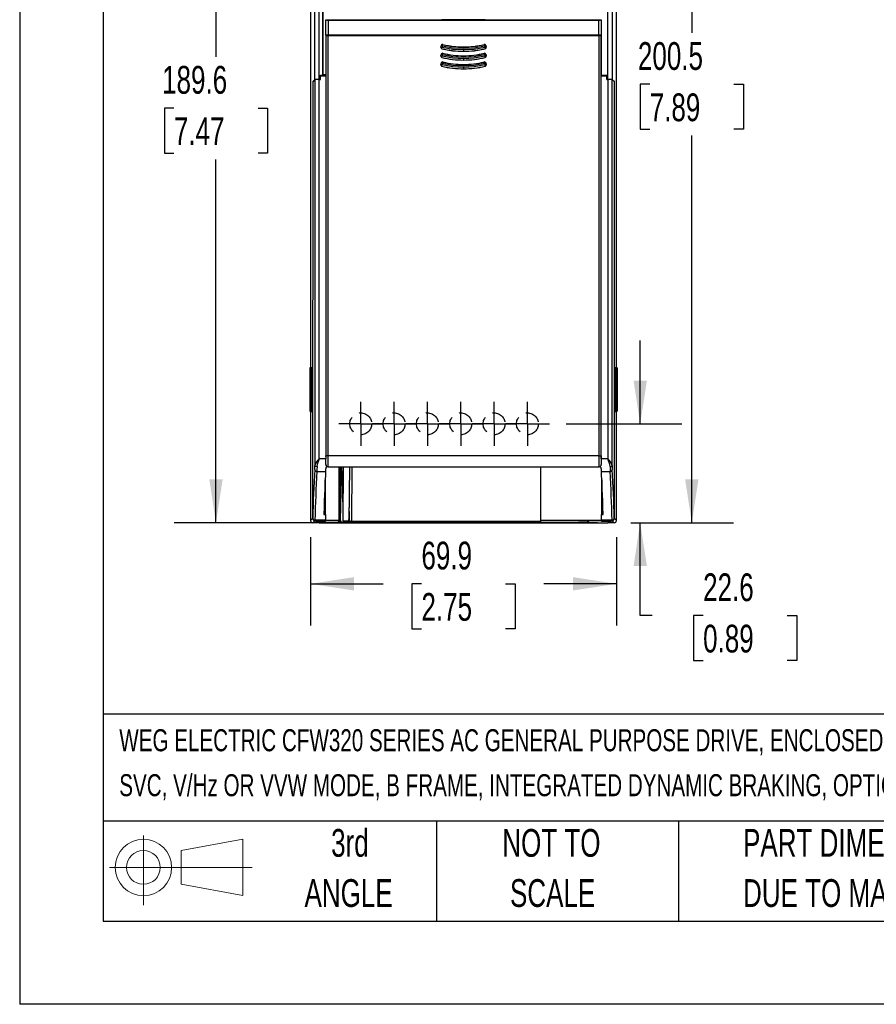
# Model space of a CAD drawing. Header units: millimetres. Extents: x 0 to 838, y 0 to 648.
# Tile 1 of 45: x 0 to 196, y 0 to 225. Entities that reach past the tile are written whole.
import ezdxf

# ---------------------------------------------------------------- set-up
doc = ezdxf.new("R2010")
doc.units = ezdxf.units.MM
doc.header["$LTSCALE"] = 3
doc.linetypes.add('CENTERX2', pattern=[20.32, 12.7, -2.54, 2.54, -2.54])
doc.linetypes.add('HIDDEN', pattern=[1.905, 1.27, -0.635])
for name, color, linetype in [('CENTER', 40, 'CENTERX2'), ('HIDDEN', 102, 'HIDDEN'), ('SLD-DEFPOINTS', 7, 'Continuous')]:
    doc.layers.add(name, color=color, linetype=linetype)
doc.layers.add('DIMENSIONS', color=140, linetype='Continuous', lineweight=25)
doc.layers.add('TEXT', color=140, linetype='Continuous', lineweight=25)
doc.styles.add('SLDTEXTSTYLE0', font='TXT', dxfattribs={"width": 0.7})
doc.dimstyles.new('SLDDIMSTYLE0', dxfattribs={"dimtxt": 6.474023, "dimasz": 9.906, "dimexe": 0, "dimexo": 0.0625, "dimgap": 1.618506, "dimtad": 0, "dimtih": 1, "dimtoh": 1, "dimrnd": 1e-09, "dimzin": 12, "dimdsep": 46, "dimtxsty": 'SLDTEXTSTYLE0', "dimsah": 1, "dimcen": 0.09, "dimadec": 0, "dimazin": 3, "dimtfac": 1, "dimtofl": 0, "dimtmove": 0, "dimatfit": 3, "dimfxl": 0, "dimfrac": 2, "dimtolj": 1, "dimtzin": 12, "dimarcsym": 0})
doc.dimstyles.new('SLDDIMSTYLE1', dxfattribs={"dimtxt": 6.474023, "dimasz": 9.906, "dimexe": 0, "dimexo": 0.0625, "dimgap": 1.618506, "dimtad": 0, "dimtih": 1, "dimtoh": 1, "dimrnd": 1e-09, "dimzin": 12, "dimdsep": 46, "dimtxsty": 'SLDTEXTSTYLE0', "dimsah": 1, "dimcen": 0.09, "dimadec": 0, "dimazin": 3, "dimtfac": 1, "dimtmove": 0, "dimatfit": 0, "dimfxl": 0, "dimfrac": 2, "dimtolj": 1, "dimtzin": 12, "dimarcsym": 0})

# ---------------------------------------------------------------- blocks, each defined once
blk = doc.blocks.new('Block11')
at = {"color": 7, "linetype": 'Continuous', "lineweight": 18}
for p, q in [((7.77, 15.93), (7.77, 0)), ((16.44, 12.5), (30.53, 15.1)), ((30.53, 15.1), (30.53, 2.19)), ((16.44, 4.79), (16.44, 12.5)), ((0, 8.65), (32.62, 8.65)), ((16.44, 4.79), (30.53, 2.19))]:
    blk.add_line(p, q, dxfattribs=at)
for radius in [6.45, 3.86]:
    blk.add_circle((7.77, 8.65), radius, dxfattribs=at)
blk = doc.blocks.new('Block12')
at = {"layer": 'SLD-DEFPOINTS'}
blk.add_blockref('Block11', (0, 0), dxfattribs=at)
blk = doc.blocks.new('SW_NOTE_0')
at = {"layer": 'TEXT', "color": 0, "linetype": 'CENTERX2', "lineweight": 18, "char_height": 5.03477, "attachment_point": 1, "style": 'SLDTEXTSTYLE0'}
for s, insert in [('WEG ELECTRIC CFW320 SERIES AC GENERAL PURPOSE DRIVE, ENCLOSED, 230 VAC, 3HP WITH 3-PHASE AND 1-PHASE INPUT,', (0, 6.49)), ('SVC, V/Hz OR VVW MODE, B FRAME, INTEGRATED DYNAMIC BRAKING, OPTIONAL COMMUNICATION AND I/O MODULES AVAILABLE', (0, -3.79))]:
    blk.add_mtext(s, dxfattribs=dict(at, insert=insert))
blk = doc.blocks.new('SW_NOTE_0_3')
at = {"layer": 'TEXT', "color": 0, "linetype": 'CENTERX2', "lineweight": 18, "char_height": 6.35, "attachment_point": 1, "style": 'SLDTEXTSTYLE0'}
for s, insert in [('PART DIMENSIONS MAY DIFFER SLIGHTLY', (0, 8.19)), ("DUE TO MANUFACTURER'S VARIANCES", (0, -3.28))]:
    blk.add_mtext(s, dxfattribs=dict(at, insert=insert))
blk = doc.blocks.new('SW_NOTE_0_4')
at = {"layer": 'TEXT', "color": 0, "linetype": 'CENTERX2', "lineweight": 18, "char_height": 6.35, "attachment_point": 2, "style": 'SLDTEXTSTYLE0'}
for s, insert in [('NOT TO', (15.78, 8.19)), ('SCALE', (16.06, -3.28))]:
    blk.add_mtext(s, dxfattribs=dict(at, insert=insert))
blk = doc.blocks.new('SW_NOTE_0_5')
at = {"layer": 'TEXT', "color": 0, "linetype": 'CENTERX2', "lineweight": 18, "char_height": 6.35, "attachment_point": 2, "style": 'SLDTEXTSTYLE0'}
for s, insert in [('3rd', (6.95, 8.19)), ('ANGLE', (6.65, -3.28))]:
    blk.add_mtext(s, dxfattribs=dict(at, insert=insert))
blk = doc.blocks.new('_D')
at = {"layer": 'DIMENSIONS'}
for p, q in [((107.22, 299.76), (35.35, 299.76)), ((44.87, 299.76), (44.87, 216.69)), ((35.25, 204.95), (33.08, 204.95)), ((33.08, 204.95), (33.08, 194.66)), ((54.49, 204.95), (56.67, 204.95)), ((56.67, 204.95), (56.67, 194.66)), ((33.08, 194.66), (35.25, 194.66)), ((56.67, 194.66), (54.49, 194.66)), ((44.87, 110.14), (44.87, 193.21)), ((132.12, 110.14), (35.35, 110.14))]:
    blk.add_line(p, q, dxfattribs=at)
for points in [[(44.87, 299.76), (43.35, 289.85), (46.4, 289.85)], [(44.87, 110.14), (46.4, 120.05), (43.35, 120.05)]]:
    blk.add_solid(points, dxfattribs=at)
at = {"layer": 'DIMENSIONS', "char_height": 6.35, "attachment_point": 1, "style": 'SLDTEXTSTYLE0'}
for s, insert in [('189.6', (32.56, 214.59)), ('7.47', (35.25, 202.85))]:
    blk.add_mtext(s, dxfattribs=dict(at, insert=insert))
blk = doc.blocks.new('_D_1')
at = {"layer": 'DIMENSIONS'}
for p, q in [((141.85, 132.74), (141.85, 151.79)), ((124.92, 132.74), (151.38, 132.74)), ((139.74, 110.14), (151.38, 110.14)), ((141.85, 88.92), (141.85, 110.14)), ((144.56, 88.92), (141.85, 88.92)), ((156.23, 88.92), (154.05, 88.92)), ((154.05, 88.92), (154.05, 78.63)), ((175.47, 88.92), (177.64, 88.92)), ((177.64, 88.92), (177.64, 78.63)), ((154.05, 78.63), (156.23, 78.63)), ((177.64, 78.63), (175.47, 78.63))]:
    blk.add_line(p, q, dxfattribs=at)
for points in [[(141.85, 132.74), (143.38, 142.65), (140.33, 142.65)], [(141.85, 110.14), (140.33, 100.23), (143.38, 100.23)]]:
    blk.add_solid(points, dxfattribs=at)
at = {"layer": 'DIMENSIONS', "char_height": 6.35, "attachment_point": 1, "style": 'SLDTEXTSTYLE0'}
for s, insert in [('22.6', (156.23, 98.55)), ('0.89', (156.23, 86.81))]:
    blk.add_mtext(s, dxfattribs=dict(at, insert=insert))
blk = doc.blocks.new('_D_2')
at = {"layer": 'DIMENSIONS'}
for p, q in [((66.49, 106.83), (66.49, 86.64)), ((136.43, 106.83), (136.43, 86.64)), ((66.49, 96.16), (83.07, 96.16)), ((91.84, 96.16), (89.67, 96.16)), ((89.67, 96.16), (89.67, 85.87)), ((111.08, 96.16), (113.25, 96.16)), ((113.25, 96.16), (113.25, 85.87)), ((136.43, 96.16), (119.85, 96.16)), ((89.67, 85.87), (91.84, 85.87)), ((113.25, 85.87), (111.08, 85.87))]:
    blk.add_line(p, q, dxfattribs=at)
for points in [[(66.49, 96.16), (76.4, 94.64), (76.4, 97.68)], [(136.43, 96.16), (126.52, 97.68), (126.52, 94.64)]]:
    blk.add_solid(points, dxfattribs=at)
at = {"layer": 'DIMENSIONS', "char_height": 6.35, "attachment_point": 1, "style": 'SLDTEXTSTYLE0'}
for s, insert in [('69.9', (91.84, 105.8)), ('2.75', (91.84, 94.06))]:
    blk.add_mtext(s, dxfattribs=dict(at, insert=insert))
blk = doc.blocks.new('_D_3')
at = {"layer": 'DIMENSIONS'}
for p, q in [((111.97, 310.66), (163.17, 310.66)), ((153.64, 310.66), (153.64, 222.14)), ((144.02, 210.4), (141.85, 210.4)), ((141.85, 210.4), (141.85, 200.11)), ((163.26, 210.4), (165.44, 210.4)), ((165.44, 210.4), (165.44, 200.11)), ((141.85, 200.11), (144.02, 200.11)), ((153.64, 110.14), (153.64, 198.66)), ((165.44, 200.11), (163.26, 200.11)), ((139.74, 110.14), (163.17, 110.14))]:
    blk.add_line(p, q, dxfattribs=at)
for points in [[(153.64, 310.66), (152.12, 300.75), (155.17, 300.75)], [(153.64, 110.14), (155.17, 120.05), (152.12, 120.05)]]:
    blk.add_solid(points, dxfattribs=at)
at = {"layer": 'DIMENSIONS', "char_height": 6.35, "attachment_point": 1, "style": 'SLDTEXTSTYLE0'}
for s, insert in [('200.5', (141.33, 220.03)), ('7.89', (144.02, 208.3))]:
    blk.add_mtext(s, dxfattribs=dict(at, insert=insert))
blk = doc.blocks.new('SW_CENTERMARKSYMBOL_6')
at = {"layer": 'CENTER', "color": 0}
for p, q in [((0, 2.54), (0, 5.04)), ((0, 0), (0, 2.54)), ((-2.54, 0), (-5.04, 0)), ((0, 0), (-2.54, 0)), ((0, 0), (0, -2.54)), ((0, 0), (2.54, 0)), ((2.54, 0), (5.04, 0)), ((0, -2.54), (0, -5.04))]:
    blk.add_line(p, q, dxfattribs=at)
blk = doc.blocks.new('SW_CENTERMARKSYMBOL_7')
at = {"layer": 'CENTER', "color": 0}
for p, q in [((0, 2.54), (0, 5.04)), ((0, 0), (0, 2.54)), ((-2.54, 0), (-5.04, 0)), ((0, 0), (-2.54, 0)), ((0, 0), (0, -2.54)), ((0, 0), (2.54, 0)), ((2.54, 0), (5.04, 0)), ((0, -2.54), (0, -5.04))]:
    blk.add_line(p, q, dxfattribs=at)
blk = doc.blocks.new('SW_CENTERMARKSYMBOL_8')
at = {"layer": 'CENTER', "color": 0}
for p, q in [((0, 2.54), (0, 5.04)), ((0, 0), (0, 2.54)), ((-2.54, 0), (-5.04, 0)), ((0, 0), (-2.54, 0)), ((0, 0), (0, -2.54)), ((0, 0), (2.54, 0)), ((2.54, 0), (5.04, 0)), ((0, -2.54), (0, -5.04))]:
    blk.add_line(p, q, dxfattribs=at)
blk = doc.blocks.new('SW_CENTERMARKSYMBOL_9')
at = {"layer": 'CENTER', "color": 0}
for p, q in [((0, 2.54), (0, 5.04)), ((0, 0), (0, 2.54)), ((-2.54, 0), (-5.04, 0)), ((0, 0), (-2.54, 0)), ((0, 0), (0, -2.54)), ((0, 0), (2.54, 0)), ((2.54, 0), (5.04, 0)), ((0, -2.54), (0, -5.04))]:
    blk.add_line(p, q, dxfattribs=at)
blk = doc.blocks.new('SW_CENTERMARKSYMBOL_10')
at = {"layer": 'CENTER', "color": 0}
for p, q in [((0, 2.54), (0, 5.04)), ((0, 0), (0, 2.54)), ((-2.54, 0), (-5.04, 0)), ((0, 0), (-2.54, 0)), ((0, 0), (0, -2.54)), ((0, 0), (2.54, 0)), ((2.54, 0), (5.04, 0)), ((0, -2.54), (0, -5.04))]:
    blk.add_line(p, q, dxfattribs=at)
blk = doc.blocks.new('SW_CENTERMARKSYMBOL_11')
at = {"layer": 'CENTER', "color": 0}
for p, q in [((0, 2.54), (0, 5.04)), ((0, 0), (0, 2.54)), ((-2.54, 0), (-5.04, 0)), ((0, 0), (-2.54, 0)), ((0, 0), (0, -2.54)), ((0, 0), (2.54, 0)), ((2.54, 0), (5.04, 0)), ((0, -2.54), (0, -5.04))]:
    blk.add_line(p, q, dxfattribs=at)

msp = doc.modelspace()

# ---------------------------------------------------------------- linework, layer by layer
at = {"color": 7, "linetype": 'Continuous'}
for p in [(0.007, 647.708), (838.207, 0.008)]:
    msp.add_line(p, (0.007, 0.008), dxfattribs=at)
for p, q in [((66.49, 286.643), (66.49, 145.517)), ((136.429, 145.517), (136.429, 286.643)), ((69.285, 212.523), (69.285, 271.744)), ((69.303, 271.743), (69.303, 212.541)), ((67.468, 211.493), (67.468, 252.359)), ((68.468, 211.51), (68.472, 252.851)), ((134.451, 211.51), (134.449, 252.608)), ((135.451, 252.359), (135.451, 211.493)), ((132.38, 225.228), (132.38, 225.102)), ((69.977, 225.102), (69.995, 225.093)), ((69.977, 225.102), (96.477, 225.102)), ((69.977, 221.619), (69.977, 225.102)), ((69.995, 221.628), (69.995, 225.093)), ((70.495, 225.089), (70.495, 221.632)), ((70.495, 225.089), (132.425, 225.089)), ((96.49, 225.095), (96.477, 225.102)), ((106.429, 225.095), (96.49, 225.095)), ((106.442, 225.102), (106.429, 225.095)), ((106.442, 225.102), (132.38, 225.102)), ((132.38, 225.11), (132.96, 225.11)), ((132.425, 221.632), (132.425, 225.089)), ((132.925, 225.093), (132.96, 225.11)), ((132.925, 225.093), (132.925, 221.628)), ((132.96, 225.11), (132.96, 221.61)), ((69.977, 221.619), (69.995, 221.628)), ((96.477, 221.619), (69.977, 221.619)), ((70.007, 221.552), (70.025, 221.543)), ((70.025, 221.543), (70.025, 125.447)), ((132.425, 221.632), (70.495, 221.632)), ((70.525, 125.447), (70.525, 221.539)), ((70.525, 221.539), (132.395, 221.539)), ((97.442, 221.552), (82.477, 221.552)), ((96.477, 221.619), (96.482, 221.622)), ((96.482, 221.622), (106.437, 221.622)), ((120.442, 221.552), (105.477, 221.552)), ((106.437, 221.622), (106.442, 221.619)), ((132.38, 221.619), (106.442, 221.619)), ((132.38, 221.552), (132.38, 221.619)), ((132.38, 221.602), (132.951, 221.602)), ((132.93, 221.56), (132.38, 221.56)), ((132.395, 221.539), (132.395, 125.447)), ((132.895, 221.543), (132.93, 221.56)), ((132.895, 125.447), (132.895, 221.543)), ((132.96, 221.61), (132.925, 221.628)), ((132.93, 212.36), (132.93, 221.56)), ((132.96, 221.61), (132.951, 221.602)), ((132.951, 212.493), (132.951, 221.602)), ((132.96, 221.61), (132.96, 212.51)), ((96.385, 219.272), (96.285, 218.884)), ((96.299, 218.893), (96.285, 218.884)), ((96.299, 218.893), (96.393, 219.259)), ((96.589, 218.818), (96.299, 218.893)), ((96.393, 219.259), (96.385, 219.272)), ((96.683, 219.184), (96.393, 219.259)), ((96.504, 218.518), (96.518, 218.526)), ((96.518, 218.526), (96.589, 218.818)), ((96.683, 219.184), (96.589, 218.818)), ((96.683, 219.184), (96.754, 219.475)), ((96.754, 219.475), (96.746, 219.489)), ((101.46, 218.925), (101.46, 218.914)), ((106.173, 219.489), (106.165, 219.475)), ((106.236, 219.184), (106.165, 219.475)), ((106.236, 219.184), (106.33, 218.818)), ((106.33, 218.818), (106.62, 218.893)), ((106.401, 218.526), (106.415, 218.518)), ((106.526, 219.259), (106.534, 219.272)), ((106.526, 219.259), (106.62, 218.893)), ((106.634, 218.884), (106.534, 219.272)), ((106.62, 218.893), (106.634, 218.884)), ((96.385, 217.272), (96.285, 216.884)), ((96.299, 216.893), (96.285, 216.884)), ((96.299, 216.893), (96.393, 217.259)), ((96.589, 216.818), (96.299, 216.893)), ((96.393, 217.259), (96.385, 217.272)), ((96.683, 217.184), (96.393, 217.259)), ((96.504, 216.518), (96.518, 216.526)), ((96.518, 216.526), (96.589, 216.818)), ((96.683, 217.184), (96.589, 216.818)), ((96.683, 217.184), (96.754, 217.475)), ((96.754, 217.475), (96.746, 217.489)), ((101.46, 216.925), (101.46, 216.914)), ((106.173, 217.489), (106.165, 217.475)), ((106.236, 217.184), (106.165, 217.475)), ((106.236, 217.184), (106.33, 216.818)), ((106.33, 216.818), (106.62, 216.893)), ((106.401, 216.526), (106.415, 216.518)), ((106.526, 217.259), (106.534, 217.272)), ((106.526, 217.259), (106.62, 216.893)), ((106.634, 216.884), (106.534, 217.272)), ((106.62, 216.893), (106.634, 216.884)), ((96.385, 215.272), (96.285, 214.884)), ((96.299, 214.893), (96.285, 214.884)), ((96.299, 214.893), (96.393, 215.259)), ((96.589, 214.818), (96.299, 214.893)), ((96.393, 215.259), (96.385, 215.272)), ((96.683, 215.184), (96.393, 215.259)), ((96.504, 214.518), (96.518, 214.526)), ((96.518, 214.526), (96.589, 214.818)), ((96.683, 215.184), (96.589, 214.818)), ((96.683, 215.184), (96.754, 215.475)), ((96.754, 215.475), (96.746, 215.489)), ((101.46, 214.925), (101.46, 214.914)), ((106.173, 215.489), (106.165, 215.475)), ((106.236, 215.184), (106.165, 215.475)), ((106.236, 215.184), (106.33, 214.818)), ((106.33, 214.818), (106.62, 214.893)), ((106.401, 214.526), (106.415, 214.518)), ((106.526, 215.259), (106.534, 215.272)), ((106.526, 215.259), (106.62, 214.893)), ((106.634, 214.884), (106.534, 215.272)), ((106.62, 214.893), (106.634, 214.884)), ((68.731, 211.51), (68.735, 212.51)), ((68.734, 212.338), (68.735, 212.339)), ((68.735, 212.51), (69.96, 212.51)), ((68.735, 212.463), (69.99, 212.463)), ((68.735, 212.339), (69.99, 212.36)), ((68.735, 211.51), (68.735, 212.339)), ((68.826, 212.368), (68.826, 212.463)), ((69.108, 212.368), (68.826, 212.368)), ((69.225, 212.463), (69.107, 212.345)), ((69.108, 212.368), (69.203, 212.463)), ((69.303, 212.541), (69.285, 212.523)), ((69.96, 212.523), (69.285, 212.523)), ((69.285, 212.463), (69.285, 212.348)), ((69.303, 212.541), (70.007, 212.541)), ((69.96, 212.523), (69.968, 212.506)), ((69.96, 212.51), (69.96, 212.523)), ((69.968, 212.493), (69.96, 212.51)), ((69.99, 212.506), (69.968, 212.506)), ((69.968, 212.493), (69.968, 212.506)), ((69.99, 212.493), (69.968, 212.493)), ((69.99, 212.523), (69.99, 212.36)), ((69.99, 212.36), (69.99, 124.74)), ((132.951, 212.493), (132.93, 212.493)), ((132.93, 212.463), (134.184, 212.463)), ((132.93, 124.74), (132.93, 212.36)), ((132.93, 212.36), (134.184, 212.339)), ((132.951, 212.493), (132.96, 212.51)), ((132.96, 212.51), (134.184, 212.51)), ((133.634, 212.348), (133.634, 212.463)), ((134.093, 212.368), (133.634, 212.368)), ((134.093, 212.463), (134.093, 212.368)), ((134.188, 211.51), (134.184, 212.51)), ((134.184, 212.339), (134.184, 211.51)), ((134.184, 212.339), (134.185, 212.338)), ((66.979, 211.005), (66.964, 111.115)), ((66.98, 210.983), (66.964, 111.115)), ((67.468, 211.493), (66.979, 211.005)), ((66.979, 211.005), (66.992, 211.005)), ((67.468, 211.471), (66.98, 210.983)), ((66.992, 211.005), (67.001, 211.005)), ((66.992, 211.005), (66.992, 211.005)), ((66.992, 211.005), (66.992, 210.996)), ((66.992, 211.005), (66.992, 210.995)), ((67.468, 211.471), (67.468, 123.252)), ((68.468, 211.506), (68.735, 211.51)), ((68.468, 211.51), (68.731, 211.51)), ((68.468, 124.74), (68.468, 211.506)), ((68.731, 211.51), (68.731, 211.51)), ((134.184, 211.51), (134.451, 211.506)), ((134.188, 211.51), (134.451, 211.51)), ((134.189, 211.51), (134.188, 211.51)), ((134.451, 211.506), (134.451, 124.74)), ((135.451, 211.493), (135.94, 211.005)), ((135.451, 123.252), (135.451, 211.471)), ((135.94, 210.983), (135.451, 211.471)), ((135.918, 211.005), (135.927, 211.005)), ((135.927, 211.005), (135.94, 211.005)), ((135.927, 211.005), (135.927, 211.005)), ((135.927, 210.996), (135.927, 211.005)), ((135.927, 210.995), (135.927, 211.005)), ((135.955, 111.115), (135.94, 211.005)), ((135.955, 111.115), (135.94, 210.983)), ((66.627, 145.517), (66.36, 145.517)), ((66.36, 145.517), (66.369, 145.508)), ((66.36, 145.517), (66.36, 135.643)), ((66.369, 145.508), (66.644, 145.5)), ((66.369, 135.652), (66.369, 145.508)), ((66.611, 145.517), (66.611, 145.73)), ((66.611, 145.73), (66.663, 145.73)), ((66.623, 145.73), (66.623, 145.517)), ((66.627, 145.517), (66.644, 145.5)), ((66.644, 145.5), (66.644, 135.66)), ((66.663, 145.73), (66.663, 135.43)), ((136.256, 145.73), (136.309, 145.73)), ((136.256, 135.43), (136.256, 145.73)), ((136.276, 145.5), (136.292, 145.517)), ((136.276, 145.5), (136.551, 145.508)), ((136.276, 135.66), (136.276, 145.5)), ((136.56, 145.517), (136.292, 145.517)), ((136.296, 145.517), (136.296, 145.73)), ((136.309, 145.73), (136.309, 145.517)), ((136.56, 145.517), (136.551, 145.508)), ((136.551, 145.508), (136.551, 135.652)), ((136.56, 135.643), (136.56, 145.517)), ((66.36, 135.643), (66.369, 135.652)), ((66.36, 135.643), (66.627, 135.643)), ((66.644, 135.66), (66.369, 135.652)), ((66.49, 135.643), (66.49, 110.641)), ((66.611, 135.43), (66.611, 135.643)), ((66.663, 135.43), (66.611, 135.43)), ((66.623, 135.643), (66.623, 135.43)), ((66.644, 135.66), (66.627, 135.643)), ((136.309, 135.43), (136.256, 135.43)), ((136.292, 135.643), (136.276, 135.66)), ((136.551, 135.652), (136.276, 135.66)), ((136.292, 135.643), (136.56, 135.643)), ((136.296, 135.43), (136.296, 135.643)), ((136.309, 135.643), (136.309, 135.43)), ((136.429, 110.641), (136.429, 135.643)), ((136.56, 135.643), (136.551, 135.652)), ((69.99, 124.74), (68.468, 124.74)), ((70.525, 125.447), (70.025, 125.447)), ((132.395, 125.447), (70.525, 125.447)), ((132.395, 125.447), (132.895, 125.447)), ((134.451, 124.74), (132.93, 124.74)), ((67.944, 121.837), (69.946, 121.837)), ((69.984, 123.442), (69.99, 123.448)), ((70.49, 122.948), (70.479, 122.937)), ((70.479, 122.937), (132.44, 122.937)), ((70.49, 122.948), (132.429, 122.948)), ((73.063, 110.614), (73.063, 122.937)), ((73.28, 122.937), (73.075, 111.082)), ((73.49, 117.381), (73.587, 122.996)), ((73.857, 122.994), (73.784, 117.376)), ((73.931, 110.575), (74.039, 122.937)), ((75.364, 122.937), (75.256, 110.552)), ((75.344, 110.523), (75.452, 122.937)), ((75.344, 110.553), (75.452, 122.937)), ((75.952, 122.937), (75.844, 110.509)), ((119.045, 122.937), (119.045, 110.614)), ((132.44, 122.937), (132.429, 122.948)), ((132.929, 123.448), (132.935, 123.442)), ((132.973, 121.837), (134.975, 121.837)), ((69.835, 116.641), (69.836, 119.943)), ((69.85, 120.223), (69.85, 112.036)), ((133.069, 112.036), (133.069, 120.223)), ((133.083, 119.943), (133.084, 116.641)), ((73.369, 110.587), (73.49, 117.381)), ((69.691, 116.641), (69.835, 116.641)), ((133.084, 116.641), (133.229, 116.641)), ((69.557, 112.69), (69.74, 112.69)), ((69.739, 112.036), (69.74, 112.69)), ((75.344, 112.736), (75.344, 110.27)), ((133.18, 112.69), (133.18, 112.036)), ((133.363, 112.69), (133.18, 112.69)), ((66.964, 111.115), (66.49, 110.641)), ((66.964, 111.115), (66.995, 111.146)), ((67.464, 110.615), (66.99, 110.141)), ((67.464, 110.615), (67.495, 110.646)), ((67.814, 110.615), (67.464, 110.615)), ((67.772, 110.615), (67.464, 110.615)), ((69.9, 110.724), (67.495, 110.724)), ((67.495, 110.724), (67.495, 110.646)), ((67.495, 110.646), (69.895, 110.646)), ((67.647, 110.49), (67.772, 110.615)), ((67.647, 110.49), (69.921, 110.49)), ((67.698, 110.498), (67.814, 110.615)), ((69.747, 110.498), (67.698, 110.498)), ((67.772, 110.615), (67.772, 110.615)), ((69.537, 112.036), (69.937, 112.036)), ((69.895, 110.646), (69.747, 110.498)), ((69.921, 110.503), (69.752, 110.503)), ((73.063, 110.614), (69.863, 110.614)), ((69.921, 110.503), (70.021, 110.603)), ((70.019, 110.589), (69.921, 110.49)), ((69.921, 110.503), (69.921, 110.49)), ((70.021, 110.603), (70.019, 110.589)), ((72.775, 110.589), (70.019, 110.589)), ((70.021, 110.603), (72.774, 110.603)), ((72.774, 110.603), (72.775, 110.589)), ((73.072, 110.289), (72.775, 110.589)), ((72.861, 110.601), (73.159, 110.302)), ((73.369, 110.305), (73.063, 110.614)), ((73.075, 110.883), (73.369, 110.587)), ((73.369, 110.587), (73.369, 110.305)), ((73.931, 110.575), (75.256, 110.552)), ((75.344, 110.231), (75.676, 110.388)), ((75.844, 110.509), (75.686, 110.509)), ((75.844, 110.509), (119.045, 110.509)), ((133.056, 110.614), (119.045, 110.614)), ((119.045, 110.614), (119.045, 110.23)), ((129.761, 110.302), (130.058, 110.601)), ((130.144, 110.589), (129.847, 110.289)), ((130.144, 110.589), (130.145, 110.603)), ((132.9, 110.589), (130.144, 110.589)), ((130.145, 110.603), (132.899, 110.603)), ((130.145, 110.603), (130.145, 110.603)), ((132.899, 110.603), (132.999, 110.503)), ((132.899, 110.603), (132.9, 110.589)), ((132.998, 110.49), (132.9, 110.589)), ((132.982, 112.036), (133.382, 112.036)), ((132.999, 110.503), (132.998, 110.49)), ((132.998, 110.49), (135.272, 110.49)), ((132.999, 110.503), (133.167, 110.503)), ((135.424, 110.724), (133.019, 110.724)), ((133.024, 110.646), (135.424, 110.646)), ((133.172, 110.498), (133.024, 110.646)), ((133.172, 110.498), (135.222, 110.498)), ((135.455, 110.615), (135.105, 110.615)), ((135.105, 110.615), (135.222, 110.498)), ((135.148, 110.615), (135.455, 110.615)), ((135.148, 110.615), (135.148, 110.615)), ((135.148, 110.615), (135.272, 110.49)), ((135.424, 110.646), (135.424, 110.724)), ((135.424, 110.646), (135.455, 110.615)), ((135.929, 110.141), (135.455, 110.615)), ((135.924, 111.146), (135.955, 111.115)), ((135.955, 111.115), (136.429, 110.641)), ((68.481, 110.141), (66.99, 110.141)), ((68.481, 110.141), (134.438, 110.141)), ((75.344, 110.27), (73.369, 110.305)), ((73.672, 110.293), (73.719, 110.293)), ((73.672, 110.293), (73.672, 110.279)), ((73.719, 110.279), (73.672, 110.279)), ((73.719, 110.293), (73.719, 110.279)), ((73.78, 110.292), (73.719, 110.279)), ((75.044, 110.256), (73.719, 110.279)), ((73.78, 110.292), (75.105, 110.269)), ((75.105, 110.269), (75.044, 110.256)), ((75.044, 110.226), (75.044, 110.256)), ((75.13, 110.268), (75.13, 110.239)), ((75.344, 110.23), (75.344, 110.27)), ((119.045, 110.23), (75.344, 110.23)), ((75.844, 110.212), (75.591, 110.213)), ((75.844, 110.226), (127.045, 110.226)), ((75.844, 110.226), (75.844, 110.212)), ((127.045, 110.212), (75.844, 110.212)), ((127.045, 110.226), (127.045, 110.212)), ((127.759, 110.239), (127.759, 110.268)), ((127.784, 110.269), (129.109, 110.292)), ((127.784, 110.269), (127.845, 110.256)), ((129.17, 110.279), (127.845, 110.256)), ((127.845, 110.256), (127.845, 110.226)), ((129.109, 110.292), (129.17, 110.279)), ((129.17, 110.293), (129.247, 110.293)), ((129.17, 110.293), (129.17, 110.279)), ((129.247, 110.279), (129.17, 110.279)), ((135.929, 110.141), (134.438, 110.141))]:
    msp.add_line(p, q)
at = {"flags": 128}
for points in [[(101.46, 218.236), (99.007, 218.382), (96.589, 218.818)], [(96.683, 219.184), (99.055, 218.757), (101.46, 218.614)], [(101.46, 218.614), (103.865, 218.757), (106.236, 219.184)], [(101.46, 218.614), (101.46, 218.671), (101.46, 218.726), (101.46, 218.776), (101.46, 218.821), (101.46, 218.858), (101.46, 218.887), (101.46, 218.906), (101.46, 218.914)], [(106.33, 218.818), (103.912, 218.382), (101.46, 218.236)], [(106.236, 219.184), (106.291, 219.198), (106.343, 219.212), (106.392, 219.224), (106.436, 219.236), (106.472, 219.245), (106.5, 219.252), (106.518, 219.257), (106.526, 219.259)], [(106.33, 218.818), (106.348, 218.742), (106.362, 218.683), (106.379, 218.617), (106.388, 218.578), (106.395, 218.55), (106.401, 218.526)], [(101.46, 216.236), (99.007, 216.382), (96.589, 216.818)], [(96.683, 217.184), (99.055, 216.757), (101.46, 216.614)], [(101.46, 218.236), (101.46, 218.18), (101.46, 218.125), (101.46, 218.074), (101.46, 218.03), (101.46, 217.992), (101.46, 217.964), (101.46, 217.945), (101.46, 217.937)], [(101.46, 216.614), (103.865, 216.757), (106.236, 217.184)], [(101.46, 216.614), (101.46, 216.671), (101.46, 216.726), (101.46, 216.776), (101.46, 216.821), (101.46, 216.858), (101.46, 216.887), (101.46, 216.906), (101.46, 216.914)], [(106.33, 216.818), (103.912, 216.382), (101.46, 216.236)], [(101.46, 216.236), (101.46, 216.18), (101.46, 216.125), (101.46, 216.074), (101.46, 216.03), (101.46, 215.992), (101.46, 215.964), (101.46, 215.945), (101.46, 215.937)], [(106.236, 217.184), (106.291, 217.198), (106.343, 217.212), (106.392, 217.224), (106.436, 217.236), (106.472, 217.245), (106.5, 217.252), (106.518, 217.257), (106.526, 217.259)], [(106.33, 216.818), (106.348, 216.742), (106.362, 216.683), (106.379, 216.617), (106.388, 216.578), (106.395, 216.55), (106.401, 216.526)], [(101.46, 214.236), (99.007, 214.382), (96.589, 214.818)], [(96.683, 215.184), (99.055, 214.757), (101.46, 214.614)], [(101.46, 214.614), (103.865, 214.757), (106.236, 215.184)], [(101.46, 214.614), (101.46, 214.671), (101.46, 214.726), (101.46, 214.776), (101.46, 214.821), (101.46, 214.858), (101.46, 214.887), (101.46, 214.906), (101.46, 214.914)], [(106.33, 214.818), (103.912, 214.382), (101.46, 214.236)], [(101.46, 214.236), (101.46, 214.18), (101.46, 214.125), (101.46, 214.074), (101.46, 214.03), (101.46, 213.992), (101.46, 213.964), (101.46, 213.945), (101.46, 213.937)], [(106.236, 215.184), (106.291, 215.198), (106.343, 215.212), (106.392, 215.224), (106.436, 215.236), (106.472, 215.245), (106.5, 215.252), (106.518, 215.257), (106.526, 215.259)], [(106.33, 214.818), (106.348, 214.742), (106.362, 214.683), (106.379, 214.617), (106.388, 214.578), (106.395, 214.55), (106.401, 214.526)], [(67.444, 122.321), (67.457, 122.668), (67.468, 123.252)], [(67.968, 122.954), (67.871, 122.96), (67.778, 122.978), (67.692, 123.006), (67.617, 123.043), (67.555, 123.088), (67.508, 123.139), (67.479, 123.194), (67.468, 123.252)], [(67.968, 122.954), (67.958, 122.303), (67.944, 121.837)], [(73.065, 122.937), (73.067, 115.848), (73.069, 112.657), (73.07, 111.667), (73.071, 111.081)], [(73.49, 117.381), (73.539, 119.69), (73.593, 121.308), (73.62, 121.767), (73.633, 121.909), (73.647, 121.992), (73.652, 122.009), (73.655, 122.013), (73.656, 122.015), (73.657, 122.016), (73.658, 122.016), (73.66, 122.015), (73.661, 122.014), (73.662, 122.013), (73.667, 122), (73.677, 121.945), (73.687, 121.85), (73.755, 119.715), (73.784, 117.376)], [(134.951, 122.954), (135.048, 122.96), (135.141, 122.978), (135.227, 123.006), (135.302, 123.043), (135.365, 123.088), (135.411, 123.139), (135.44, 123.194), (135.451, 123.252)], [(134.951, 122.954), (134.961, 122.303), (134.975, 121.837)], [(135.451, 123.252), (135.462, 122.668), (135.475, 122.321)], [(73.784, 117.375), (73.852, 112.34), (73.891, 111.016), (73.911, 110.686), (73.921, 110.603), (73.926, 110.582), (73.929, 110.577), (73.93, 110.575), (73.931, 110.575), (73.931, 110.575)], [(75.256, 110.552), (75.257, 110.552), (75.257, 110.552), (75.259, 110.554), (75.261, 110.56), (75.267, 110.586), (75.278, 110.688), (75.3, 111.097), (75.344, 112.736)], [(73.072, 110.928), (73.074, 110.892), (73.075, 110.883)], [(73.075, 111.082), (73.074, 111.006), (73.074, 110.943)], [(73.074, 110.943), (73.074, 110.899), (73.075, 110.883)], [(73.672, 110.279), (73.499, 110.279), (73.341, 110.28)], [(129.247, 110.293), (129.247, 110.29), (129.247, 110.287), (129.247, 110.285), (129.247, 110.283), (129.247, 110.281), (129.247, 110.28), (129.247, 110.279), (129.247, 110.279)], [(129.578, 110.28), (129.42, 110.279), (129.247, 110.279)]]:
    msp.add_lwpolyline(points, dxfattribs=at)
for centre, radius, start, end in [((70.37, 239.691), 14.603, 268.5278, 270.48951), ((132.549, 239.691), 14.603, 269.51049, 271.4722), ((70.373, 206.718), 14.915, 89.53103, 91.45167), ((132.549, 207.03), 14.603, 88.5278, 90.48951), ((96.575, 218.809), 0.299, 165.49831, 256.37589), ((96.59, 218.818), 0.301, 165.70991, 256.19607), ((96.675, 219.198), 0.299, 76.3461, 165.5443), ((96.684, 219.183), 0.301, 76.58649, 165.33553), ((101.46, 238.925), 21, 256.35174, 283.64826), ((101.46, 238.925), 20.989, 256.3835, 270), ((101.46, 238.925), 20, 256.36811, 270), ((101.46, 238.925), 20.011, 256.39953, 270), ((101.46, 238.925), 20, 270, 283.63189), ((101.46, 238.925), 20.011, 270, 283.60047), ((101.46, 238.925), 20.989, 270, 283.6165), ((106.235, 219.183), 0.301, 14.66204, 103.41594), ((106.244, 219.198), 0.299, 14.45561, 103.65351), ((106.329, 218.818), 0.301, 283.80393, 14.29008), ((106.344, 218.809), 0.299, 283.62419, 14.5015), ((96.575, 216.809), 0.299, 165.49831, 256.37589), ((96.59, 216.818), 0.301, 165.70991, 256.19607), ((96.675, 217.198), 0.299, 76.3461, 165.5443), ((96.684, 217.183), 0.301, 76.58649, 165.33553), ((101.46, 236.925), 21, 256.35174, 283.64826), ((101.46, 236.925), 20.989, 256.3835, 270), ((101.46, 236.925), 20, 256.36811, 270), ((101.46, 236.925), 20.011, 256.39953, 270), ((101.46, 236.925), 20, 270, 283.63189), ((101.46, 236.925), 20.011, 270, 283.60047), ((101.46, 236.925), 20.989, 270, 283.6165), ((106.235, 217.183), 0.301, 14.66204, 103.41594), ((106.244, 217.198), 0.299, 14.45561, 103.65351), ((106.329, 216.818), 0.301, 283.80393, 14.29008), ((106.344, 216.809), 0.299, 283.62419, 14.5015), ((96.575, 214.809), 0.299, 165.49831, 256.37589), ((96.59, 214.818), 0.301, 165.70991, 256.19607), ((96.675, 215.198), 0.299, 76.3461, 165.5443), ((96.684, 215.183), 0.301, 76.58649, 165.33553), ((101.46, 234.925), 21, 256.35174, 283.64826), ((101.46, 234.925), 20.989, 256.3835, 270), ((101.46, 234.925), 20, 256.36811, 270), ((101.46, 234.925), 20.011, 256.39953, 270), ((101.46, 234.925), 20, 270, 283.63189), ((101.46, 234.925), 20.011, 270, 283.60047), ((101.46, 234.925), 20.989, 270, 283.6165), ((106.235, 215.183), 0.301, 14.66204, 103.41594), ((106.244, 215.198), 0.299, 14.45561, 103.65351), ((106.329, 214.818), 0.301, 283.80393, 14.29008), ((106.344, 214.809), 0.299, 283.62419, 14.5015), ((68.224, 196.588), 14.925, 89.06287, 92.90253), ((134.696, 196.588), 14.925, 87.09747, 90.93713), ((70.815, 122.083), 3.545, 131.45698, 160.75598), ((73.658, 122.324), 5.725, 155.04115, 173.68287), ((40.179, 124.959), 29.85, 357.09747, 0.93713), ((33.228, 124.709), 37.304, 357.29367, 1.13395), ((176.49, 124.802), 44.1, 179.16203, 182.41035), ((162.74, 124.959), 29.85, 179.06287, 182.90253), ((132.101, 122.081), 3.549, 19.26245, 48.52458), ((129.261, 122.324), 5.725, 6.31726, 24.95872), ((385.566, 103.958), 318.651, 176.69637, 178.70736), ((67.938, 122.331), 0.495, 181.24605, 270.62604), ((381.505, 103.618), 314.09, 176.67464, 178.70358), ((70.468, 122.435), 0.502, 89.2582, 177.17078), ((70.482, 123.434), 0.497, 179.07582, 269.13683), ((70.49, 123.448), 0.5, 180.02044, 269.97956), ((132.429, 123.448), 0.5, 270.02044, 359.97956), ((132.438, 123.433), 0.497, 270.78832, 0.99902), ((132.453, 122.437), 0.5, 2.65533, 90.9157), ((134.981, 122.331), 0.495, 269.37396, 358.75395), ((-194.26, 102.985), 329.774, 1.34467, 3.27711), ((-182.644, 103.958), 318.648, 1.29263, 3.30364), ((66.99, 110.641), 0.5, 180.00536, 269.99464), ((67.464, 111.115), 0.5, 179.9825, 270.00004), ((67.466, 111.196), 0.473, 186.07933, 273.5683), ((67.496, 111.146), 0.5, 180.02044, 269.97956), ((72.795, 109.547), 1.056, 86.37948, 91.09563), ((72.775, 110.889), 0.3, 270.01766, 286.74721), ((73.071, 111.105), 0.024, 269.35862, 279.37804), ((80.595, 111.079), 7.524, 179.98413, 181.15268), ((72.924, 110.948), 0.15, 352.32423, 357.97779), ((75.616, 112.989), 2.481, 263.71144, 271.61751), ((74.807, 110.515), 0.879, 351.67084, 359.63078), ((74.267, 112.502), 2.541, 303.68372, 308.34985), ((130.13, 109.311), 1.292, 89.32501, 93.1854), ((130.144, 110.889), 0.3, 253.25279, 269.98234), ((135.453, 111.196), 0.473, 266.4316, 353.92078), ((135.424, 111.146), 0.5, 270.02044, 359.97956), ((135.455, 111.115), 0.5, 270.0019, 0.01555), ((135.929, 110.641), 0.5, 270.00536, 359.99464), ((73.072, 110.589), 0.3, 270.01766, 286.74721), ((73.301, 113.242), 2.962, 265.57499, 270.78208), ((73.351, 112.719), 2.425, 265.45569, 270.90125), ((73.337, 110.381), 0.101, 272.12564, 300.53915), ((73.66, 135.026), 24.733, 269.37146, 270.02735), ((73.723, 106.585), 3.708, 89.11393, 90.05766), ((75.044, 110.556), 0.3, 269.99996, 286.72857), ((75.044, 110.526), 0.3, 269.99996, 286.72857), ((75.481, 116.998), 6.786, 266.30228, 270.92287), ((75.108, 110.055), 0.215, 84.20943, 90.96498), ((75.534, 116.836), 6.609, 266.49666, 270.7284), ((75.586, 110.255), 0.0426, 276.2161, 318.49172), ((75.841, 149.169), 38.943, 269.6718, 270.00368), ((127.249, 119.003), 8.78, 268.67107, 273.32931), ((127.245, 121.676), 11.465, 269.00091, 272.99939), ((127.78, 110.055), 0.215, 89.03502, 95.79057), ((127.845, 110.556), 0.3, 253.27143, 270.00004), ((127.845, 110.526), 0.3, 253.27143, 270.00004), ((129.166, 106.585), 3.708, 89.94234, 90.88607), ((129.253, 136.148), 25.855, 269.98687, 270.61431), ((129.56, 112.972), 2.678, 269.35663, 274.28643), ((129.582, 110.381), 0.101, 239.46085, 267.87436), ((129.619, 113.23), 2.95, 269.2074, 274.43552), ((129.847, 110.589), 0.3, 253.25279, 269.98234)]:
    msp.add_arc(centre, radius, start, end)
for centre, major_axis, ratio, start_param, end_param in [((70.525, 221.543), (0.5, 0), 0.0087269, 3.1590459, 4.712389), ((132.395, 221.543), (0.5, 0), 0.0087269, 4.712389, 6.265732), ((68.685, 212.631), (0.214, 0.214), 0.9826973, 4.1521695, 4.4238542), ((134.234, 212.631), (0.214, -0.214), 0.9826973, 5.0009238, 5.2726085), ((68.468, 211.489), (1, 0.017), 0.0171451, 1.5704969, 3.12384), ((134.451, 211.489), (1, -0.017), 0.0171451, 0.0177527, 1.5710957), ((69.937, 124.74), (0, 3), 0.0174551, 4.2648887, 4.712389), ((132.982, 124.74), (0, 3), 0.0174551, 1.5707963, 2.0182966), ((70.342, 34.744), (0, 90), 0.0174551, 0.254851, 0.5378657), ((69.933, 124.74), (0, 3), 0.0174551, 3.3964436, 3.8489823), ((70.354, 123.312), (0.503, -0.168), 0.6670188, 5.1660601, 5.1755976), ((132.565, 123.312), (0.503, 0.168), 0.6670188, 4.2491803, 4.2587178), ((132.986, 124.74), (0, 3), 0.0174551, 2.434203, 2.8867417), ((132.577, 34.744), (0, 90), 0.0174551, 5.7453196, 6.0283343), ((67.464, 111.115), (0.08, 0.494), 0.9995184, 1.7316716, 3.3021633), ((67.698, 110.798), (0, 0.3), 0.0174524, 2.6209412, 3.1590433), ((69.895, 111.146), (0, 0.5), 0.0174551, 3.1590459, 3.7072719), ((70.742, 34.744), (0, 90), 0.0174551, 0.537863, 0.5656793), ((132.177, 34.744), (0, 90), 0.0174551, 5.717506, 5.7453223), ((133.024, 111.146), (0, 0.5), 0.0174551, 2.5759134, 3.1241394), ((135.222, 110.798), (0, 0.3), 0.0174524, 3.124142, 3.6622441), ((135.455, 111.115), (-0.08, 0.494), 0.9995184, 2.981022, 4.5515137)]:
    msp.add_ellipse(centre, major_axis=major_axis, ratio=ratio, start_param=start_param, end_param=end_param)
at = {"layer": 'HIDDEN'}
for centre in [(77.97, 132.74), (85.59, 132.74), (93.21, 132.74), (100.83, 132.74), (108.45, 132.74), (116.07, 132.74)]:
    msp.add_circle(centre, 2.5, dxfattribs=at)
at = {"layer": 'TEXT'}
for p, q in [((19.05, 628.65), (19.05, 19.05)), ((819.15, 66.378), (19.05, 66.378)), ((819.15, 41.91), (19.05, 41.91)), ((95.25, 41.91), (95.25, 19.05)), ((150.635, 41.91), (150.635, 19.05)), ((19.05, 19.05), (819.15, 19.05))]:
    msp.add_line(p, q, dxfattribs=at)

# ---------------------------------------------------------------- block references
at = {"layer": 'CENTER'}
for name, p in [('SW_CENTERMARKSYMBOL_6', (77.97, 132.74)), ('SW_CENTERMARKSYMBOL_7', (85.59, 132.74)), ('SW_CENTERMARKSYMBOL_8', (93.21, 132.74)), ('SW_CENTERMARKSYMBOL_9', (100.83, 132.74)), ('SW_CENTERMARKSYMBOL_10', (108.45, 132.74)), ('SW_CENTERMARKSYMBOL_11', (116.07, 132.74))]:
    msp.add_blockref(name, p, dxfattribs=at)
at = {"layer": 'SLD-DEFPOINTS'}
msp.add_blockref('Block12', (20.514, 22.662), dxfattribs=at)
at = {"layer": 'TEXT', "linetype": 'CENTERX2', "lineweight": 18}
for name, p in [('SW_NOTE_0', (22.765, 56.42)), ('SW_NOTE_0_5', (68.542, 31.906)), ('SW_NOTE_0_4', (105.772, 31.906)), ('SW_NOTE_0_3', (165.358, 31.906))]:
    msp.add_blockref(name, p, dxfattribs=at)

# ---------------------------------------------------------------- dimensions: what is measured, and where the dimension line sits
at = {"layer": 'DIMENSIONS'}
for base, p1, p2, angle, dimstyle, picture, middle in [((153.642, 310.658), (135.929, 110.141), (108.16, 310.658), 270, 'SLDDIMSTYLE0', '_D_3', (153.642, 210.399)), ((44.873, 110.141), (111.03, 299.76), (135.929, 110.141), 90, 'SLDDIMSTYLE0', '_D', (44.873, 204.951)), ((141.855, 110.141), (121.11, 132.74), (135.929, 110.141), 90, 'SLDDIMSTYLE1', '_D_1', (141.855, 88.916))]:
    dim = msp.add_linear_dim(base=base, p1=p1, p2=p2, angle=angle, dimstyle=dimstyle, dxfattribs=at)
    dim.commit()
    dim.dimension.update_dxf_attribs({"geometry": picture, "text_midpoint": middle, "dimtype": 160})
dim = msp.add_linear_dim(base=(136.429, 96.16), p1=(66.49, 110.641), p2=(136.429, 110.641), dimstyle='SLDDIMSTYLE0', dxfattribs=at)
dim.commit()
dim.dimension.update_dxf_attribs({"geometry": '_D_2', "text_midpoint": (101.46, 96.16), "dimtype": 160})

doc.saveas('drawing.dxf')
